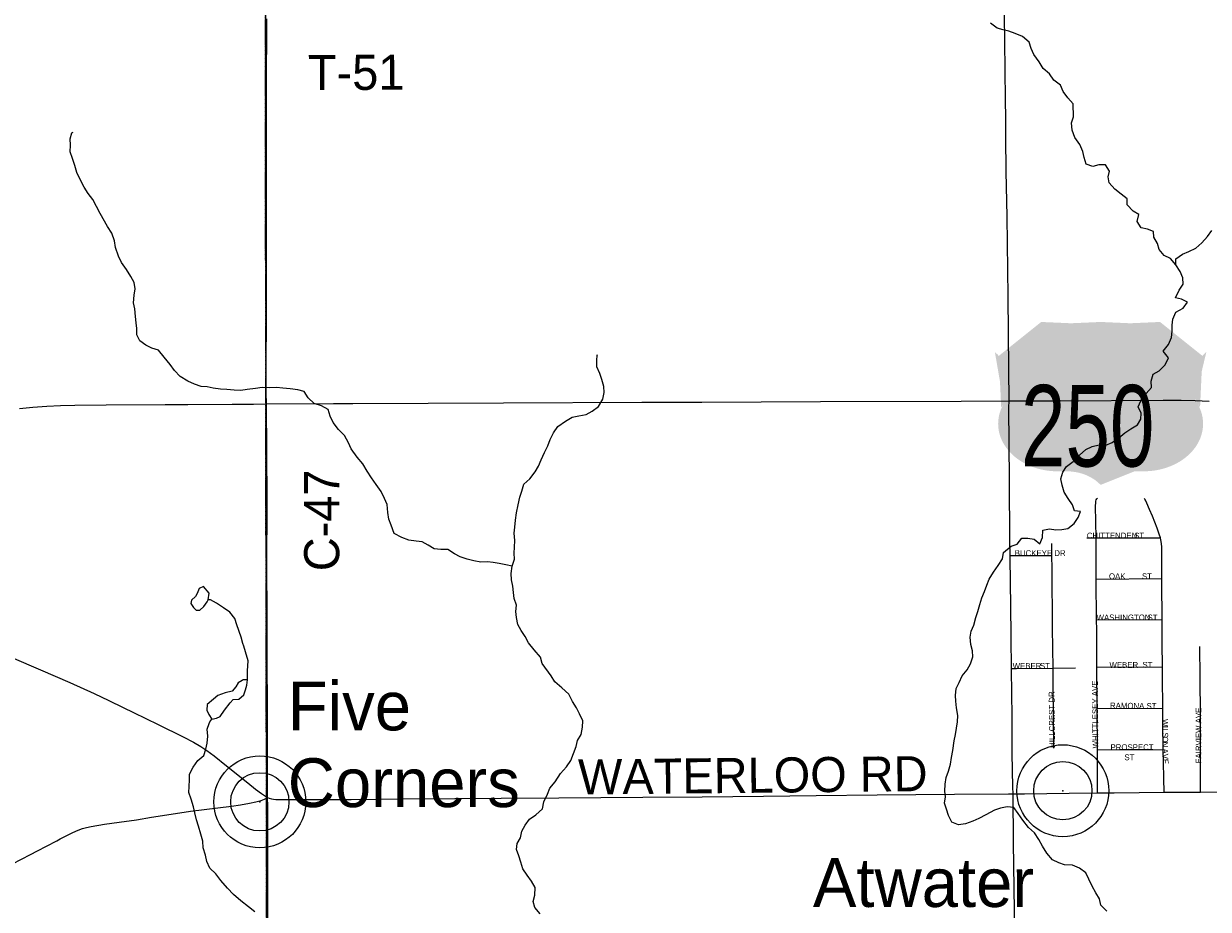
# Model space of a CAD drawing. Header units: feet. Extents: x 2113747 to 29971100, y 960708 to 6252803.
# Tile 27 of 256: x 2326610 to 2336734, y 1103212 to 1110780. Entities that reach past the tile are written whole.
import ezdxf

# ---------------------------------------------------------------- set-up
doc = ezdxf.new("R2010")
doc.units = ezdxf.units.FT
doc.header["$MEASUREMENT"] = 0
doc.linetypes.add('OhDOT_USTN3', pattern=[0.22, 0.165, -0.055])
for name, color, linetype in [('0_Xref', 7, 'Continuous'), ('GM_X_County_Road', 3, 'Continuous'), ('GM_X_County_Road_Text', 3, 'Continuous'), ('GM_X_Minor_Lake', 5, 'Continuous'), ('GM_X_Minor_River', 5, 'Continuous'), ('GM_X_Township', 7, 'OhDOT_USTN3'), ('GM_X_Township_Road', 4, 'Continuous'), ('GM_X_Township_Road_Text', 4, 'Continuous'), ('GM_X_Township_Subdivision', 4, 'Continuous'), ('GM_X_Township_Subdivision_Text', 4, 'Continuous'), ('GM_X_Unincorporated', 1, 'Continuous'), ('GM_X_Unincorporated_Location', 2, 'Continuous'), ('GM_X_Unincorporated_Text', 7, 'Continuous'), ('GM_X_US_Location', 7, 'Continuous'), ('GM_X_US_Route', 1, 'Continuous'), ('GM_X_US_Shield', 7, 'Continuous')]:
    doc.layers.add(name, color=color, linetype=linetype)
doc.styles.add('Styledgn030', font='dgn030.shx')

# ---------------------------------------------------------------- blocks, each defined once
blk = doc.blocks.new('M1-H4_32')
at = {"layer": 'GM_X_US_Shield', "linetype": 'Continuous', "true_color": 0x1e0000}
h = blk.add_hatch(color=18, dxfattribs=at)
edge = h.paths.add_edge_path(flags=0)
edge.add_line((-508.4680158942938, 667.091177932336), (-508.4680158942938, 667.0911779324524))
edge.add_line((-508.4680158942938, 667.0911779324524), (-871.017569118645, 377.0515353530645))
edge.add_ellipse((-1286.789338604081, 144.1422748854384), major_axis=(507.5693745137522, -5.275790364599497e-14), ratio=0.8000000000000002, start_angle=334.5471236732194, end_angle=395.0009291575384, ccw=False)
edge.add_line((-828.4851254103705, -30.36763197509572), (-828.4851254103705, -30.36763197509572))
edge.add_ellipse((-369.1022995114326, -203.0529443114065), major_axis=(507.5693745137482, 8.243422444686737e-16), ratio=0.8000000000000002, start_angle=-205.1680805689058, end_angle=-89.36173636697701)
edge.add_line((-363.4481941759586, -609.0832494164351), (-290.9382835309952, -609.0832494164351))
edge.add_ellipse((-290.9382839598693, -899.122891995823), major_axis=(-362.549553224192, 5.360414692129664e-07), ratio=0.7999999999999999, start_angle=216.8698977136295, end_angle=270, ccw=False)
edge.add_line((-0.898641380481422, -725.0991066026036), (-0.8986413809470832, -725.0991066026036))
edge.add_ellipse((289.1410011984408, -899.122891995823), major_axis=(-362.549553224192, -5.360414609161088e-07), ratio=0.7999999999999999, start_angle=270, end_angle=323.13010228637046, ccw=False)
edge.add_line((289.1410007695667, -609.0832494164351), (361.6509114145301, -609.0832494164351))
edge.add_ellipse((367.3050167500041, -203.0529443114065), major_axis=(-507.5693745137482, 6.215932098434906e-14), ratio=0.8000000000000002, start_angle=89.361736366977, end_angle=205.1680805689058)
edge.add_ellipse((1284.992055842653, 144.1422748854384), major_axis=(-507.5693745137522, 6.215932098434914e-14), ratio=0.8000000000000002, start_angle=324.9990708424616, end_angle=385.4528763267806, ccw=False)
edge.add_line((869.2202863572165, 377.0515353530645), (506.6707331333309, 667.0911779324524))
edge.add_line((506.6707331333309, 667.0911779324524), (506.6707331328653, 667.0911779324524))
edge.add_ellipse((252.8860458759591, 874.2209128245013), major_axis=(-362.5495532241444, -2.054038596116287e-13), ratio=0.8000000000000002, start_angle=405.57299599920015, end_angle=494.42700400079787, ccw=False)
edge.add_line((-0.8986413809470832, 667.0911779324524), (-0.8986413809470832, 667.091177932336))
edge.add_ellipse((-254.6833286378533, 874.2209128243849), major_axis=(-362.5495532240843, -2.054038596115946e-13), ratio=0.8, start_angle=405.5729959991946, end_angle=494.4270040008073, ccw=False)
at = {"layer": 'GM_X_US_Shield', "color": 9, "linetype": 'Continuous', "lineweight": 13, "insert": (-111.3720996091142, -577.7589680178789), "char_height": 696.0951421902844, "attachment_point": 8, "line_spacing_factor": 0.8, "style": 'Styledgn030'}
blk.add_mtext('{\\Fdgn000|c0;\\W0.73387;\\C9;250}', dxfattribs=at)
blk = doc.blocks.new('Unicorp1')
at = {"layer": 'GM_X_Unincorporated'}
for radius in [392.8488348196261, 249.0278639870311]:
    blk.add_circle((0, 0), radius, dxfattribs=at)
blk = doc.blocks.new('Unicorp34')
at = {"layer": 'GM_X_Unincorporated'}
for radius in [392.8488348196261, 249.0278639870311]:
    blk.add_circle((-4.656612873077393e-10, 0), radius, dxfattribs=at)
blk = doc.blocks.new('POR')
at = {"layer": 'GM_X_County_Road', "flags": 128}
for points in [[(2328683.20351663, 1107624.622016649), (2328682.842624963, 1107771.833008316), (2328684.187766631, 1108348.701933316), (2328684.745508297, 1108542.271099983), (2328685.46729163, 1108945.944833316), (2328685.336058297, 1110205.948874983), (2328686.582774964, 1110821.695674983)], [(2335039.522824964, 1106234.828208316), (2335037.81679163, 1106357.957883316), (2335035.815483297, 1106879.118258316), (2335030.467724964, 1107499.294183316), (2335030.861424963, 1107557.430549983), (2335028.66326663, 1107827.311899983), (2335022.396874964, 1108447.586249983), (2335015.08061663, 1109133.313224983), (2335007.075383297, 1109517.269149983), (2335002.350983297, 1109809.099274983), (2335002.613449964, 1109976.684241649), (2335000.480908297, 1110127.372916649), (2334997.167266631, 1110389.806774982), (2334992.606908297, 1110856.570933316)], [(2328683.958108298, 1107531.183883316), (2328683.20351663, 1107624.622016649)], [(2328694.883283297, 1104166.722108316), (2328694.653624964, 1104306.715266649), (2328693.997458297, 1104772.199899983), (2328693.374099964, 1104893.689158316), (2328691.011899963, 1105379.318108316), (2328690.38854163, 1105520.459558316), (2328689.99484163, 1105759.993199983), (2328687.763874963, 1106111.239216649), (2328690.322924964, 1106711.730141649), (2328683.958108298, 1107531.183883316)], [(2326508.99526663, 1105363.242024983), (2326752.958033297, 1105257.697616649), (2327002.89191663, 1105149.233266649), (2327213.094908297, 1105056.746574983), (2327337.668149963, 1104998.05246665), (2327460.830633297, 1104936.339991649), (2327549.183474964, 1104892.737716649), (2327758.828724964, 1104790.96626665), (2327974.215433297, 1104686.14364165), (2328061.05909163, 1104640.244783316), (2328123.099649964, 1104603.794724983), (2328174.969624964, 1104569.706866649), (2328238.191283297, 1104523.15184165), (2328343.473224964, 1104439.424974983), (2328524.706458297, 1104293.034191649), (2328591.274566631, 1104239.556608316), (2328642.783649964, 1104202.122299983), (2328694.883283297, 1104166.722108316)], [(2335052.350883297, 1105269.475808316), (2335049.791833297, 1105531.745624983), (2335045.428324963, 1105819.966833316), (2335042.93489163, 1105987.354949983), (2335039.522824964, 1106234.828208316)], [(2335065.113324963, 1104199.071124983), (2335063.079208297, 1104256.157624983), (2335058.58446663, 1104547.856516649), (2335057.468983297, 1104872.396549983), (2335054.483424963, 1105049.33189165), (2335052.350883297, 1105269.475808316)], [(2336667.73479163, 1104213.178708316), (2336887.22254163, 1104216.426733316), (2337117.701083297, 1104218.952974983)], [(2328694.194308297, 1097537.929591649), (2328694.095883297, 1097693.408283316), (2328695.506641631, 1098044.555874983), (2328696.031574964, 1098533.59689165), (2328695.145749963, 1098855.085749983), (2328695.99876663, 1099662.367599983), (2328697.442333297, 1100226.834974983), (2328697.737608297, 1100502.457783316), (2328698.918708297, 1100860.101424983), (2328699.279599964, 1101033.493466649), (2328700.723166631, 1101233.361833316), (2328702.59324163, 1101462.954549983), (2328699.64049163, 1101738.282083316), (2328699.476449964, 1101951.470633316), (2328699.968574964, 1102013.70804165), (2328702.330774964, 1102564.986466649), (2328699.771724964, 1102893.03699165), (2328697.704799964, 1103201.40251665), (2328697.475141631, 1103736.079924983), (2328695.867533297, 1104093.690758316), (2328694.883283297, 1104166.722108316)], [(2328694.883283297, 1104166.722108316), (2328709.18771663, 1104161.04626665), (2328726.444899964, 1104156.81399165), (2328744.030166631, 1104153.533158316), (2328764.240099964, 1104151.564658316), (2328798.098299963, 1104150.252324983), (2328833.564108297, 1104149.661774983), (2328877.855358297, 1104149.300883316), (2329407.61151663, 1104151.991166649), (2329835.793074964, 1104156.125016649), (2330295.142549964, 1104159.471466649), (2330689.367483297, 1104160.882224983), (2331182.640774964, 1104165.836283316), (2331902.225949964, 1104171.052808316), (2332407.474283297, 1104173.841516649), (2332932.538849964, 1104179.222083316), (2333381.652124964, 1104184.602649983), (2333903.304624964, 1104190.18006665), (2334566.131383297, 1104196.610499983), (2335025.61209163, 1104198.808658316), (2335065.113324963, 1104199.071124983)], [(2335065.113324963, 1104199.071124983), (2335163.30866663, 1104199.694483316), (2335543.52444163, 1104204.681349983), (2335785.813983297, 1104206.879508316)], [(2335154.74569163, 1097567.45709165), (2335153.95829163, 1097639.668233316), (2335147.429433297, 1098168.604183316), (2335141.130233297, 1098689.830174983), (2335136.471449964, 1099008.038199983), (2335126.89141663, 1099641.239033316), (2335124.92291663, 1100057.937674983), (2335117.311383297, 1100710.85631665), (2335111.176224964, 1101127.522149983), (2335107.665733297, 1101439.29974165), (2335105.04106663, 1101609.804649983), (2335100.21824163, 1101898.452366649), (2335092.934791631, 1102281.948974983), (2335085.782574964, 1102596.67931665), (2335079.94269163, 1103006.652249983), (2335075.349524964, 1103397.137033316), (2335068.62381663, 1103780.961724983), (2335065.113324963, 1104199.071124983)], [(2335785.813983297, 1104206.879508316), (2335930.695583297, 1104208.19184165), (2336356.21966663, 1104212.391308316)], [(2336356.21966663, 1104212.391308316), (2336402.938733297, 1104212.850624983), (2336667.73479163, 1104213.178708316)]]:
    blk.add_lwpolyline(points, dxfattribs=at)
at = {"layer": 'GM_X_Minor_Lake'}
for p, q in [((2328150.099999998, 1105799.18), (2328177.469999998, 1105839.95)), ((2328326.709999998, 1104913), (2328373.949999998, 1104975.76))]:
    blk.add_line(p, q, dxfattribs=at)
at = {"layer": 'GM_X_Minor_Lake', "flags": 128}
for points in [[(2328177.469999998, 1105839.95), (2328187.419999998, 1105855.81), (2328194.729999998, 1105914.06), (2328146.039999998, 1105971.6), (2328108.259999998, 1105953.08), (2328092.769999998, 1105910.77), (2328079.059999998, 1105886.54), (2328045.459999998, 1105854.02), (2328037.799999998, 1105825.85), (2328062.209999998, 1105792.06), (2328084.479999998, 1105768.28), (2328094.489999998, 1105768.41), (2328116.469999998, 1105768.69), (2328150.099999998, 1105799.18)], [(2328373.949999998, 1104975.76), (2328399.609999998, 1105004.17), (2328447.549999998, 1105008.77), (2328491.099999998, 1105045.42), (2328506.599999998, 1105087.73), (2328516.109999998, 1105127.95), (2328521.579999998, 1105172.15), (2328485.559999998, 1105173.7), (2328477.639999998, 1105167.58), (2328441.889999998, 1105147.08), (2328422.299999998, 1105112.74), (2328392.739999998, 1105076.27), (2328332.929999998, 1105061.48), (2328269.209999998, 1105038.61), (2328231.579999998, 1105008.07), (2328178.119999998, 1104963.28), (2328174.709999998, 1104915.1), (2328193.149999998, 1104877.23), (2328217.629999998, 1104837.43), (2328257.519999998, 1104845.95), (2328289.339999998, 1104860.38), (2328326.709999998, 1104913)]]:
    blk.add_lwpolyline(points, dxfattribs=at)
at = {"layer": 'GM_X_Minor_River', "flags": 128}
for points in [[(2335969.979999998, 1107241.19), (2336021.459999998, 1107283.95), (2336073.029999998, 1107318.69), (2336128.629999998, 1107351.48), (2336156.029999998, 1107401.95), (2336161.419999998, 1107452.15), (2336134.779999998, 1107505.97), (2336156.149999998, 1107558.38), (2336201.409999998, 1107619.1), (2336248.779999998, 1107671.84), (2336246.129999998, 1107725.95), (2336263.429999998, 1107784.33), (2336315.059999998, 1107815.05), (2336364.429999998, 1107865.81), (2336393.729999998, 1107924.33), (2336347.049999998, 1107981.9), (2336392.359999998, 1108038.62), (2336419.659999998, 1108097.12), (2336424.979999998, 1108153.34), (2336426.379999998, 1108203.49), (2336429.749999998, 1108255.67), (2336457.049999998, 1108314.17), (2336518.619999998, 1108349.03), (2336555.989999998, 1108401.64), (2336505.689999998, 1108427.08), (2336453.549999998, 1108438.45), (2336484.779999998, 1108503.02), (2336520.139999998, 1108555.61), (2336515.519999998, 1108607.69), (2336492.869999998, 1108661.55), (2336456.179999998, 1108719.24), (2336409.539999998, 1108772.81), (2336357.239999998, 1108798.22), (2336312.629999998, 1108849.8), (2336300.009999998, 1108901.78), (2336269.369999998, 1108955.54), (2336266.759999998, 1109005.64), (2336214.539999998, 1109025.05), (2336160.399999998, 1109036.4), (2336125.769999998, 1109090.11), (2336141.039999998, 1109150.46), (2336090.719999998, 1109177.9), (2336040.059999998, 1109233.42), (2336041.449999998, 1109283.57), (2335988.979999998, 1109323.02), (2335934.469999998, 1109366.45), (2335885.829999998, 1109419.99), (2335879.229999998, 1109470.03), (2335890.619999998, 1109520.32), (2335855.989999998, 1109574.03), (2335797.969999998, 1109575.3), (2335746.149999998, 1109560.62), (2335689.929999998, 1109579.97), (2335673.259999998, 1109635.91), (2335660.629999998, 1109687.89), (2335635.919999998, 1109747.74), (2335593.199999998, 1109807.36), (2335570.469999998, 1109869.24), (2335565.699999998, 1109933.36), (2335581.089999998, 1109983.68), (2335579.759999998, 1110093.96), (2335533.119999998, 1110147.52), (2335492.479999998, 1110201.15), (2335469.839999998, 1110255.02), (2335413.319999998, 1110298.42), (2335376.709999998, 1110350.1), (2335322.139999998, 1110397.54), (2335289.469999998, 1110453.28), (2335242.719999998, 1110516.87), (2335220.089999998, 1110568.72), (2335203.439999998, 1110622.66), (2335144.879999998, 1110670.05), (2335084.579999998, 1110695.36), (2335030.349999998, 1110714.74), (2334980.219999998, 1110726.14), (2334930.039999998, 1110741.55), (2334873.519999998, 1110784.96)], [(2336456.179999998, 1108719.24), (2336455.579999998, 1108769.37), (2336513.079999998, 1108810.2), (2336566.809999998, 1108832.93), (2336628.449999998, 1108861.78), (2336679.879999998, 1108908.55), (2336727.239999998, 1108961.29), (2336764.609999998, 1109013.89)], [(2330783.669999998, 1106145.19), (2330729.559999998, 1106154.54), (2330673.399999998, 1106167.86), (2330623.289999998, 1106177.26), (2330573.239999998, 1106182.65), (2330517.279999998, 1106179.94), (2330457.169999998, 1106189.2), (2330398.989999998, 1106204.52), (2330340.769999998, 1106223.84), (2330290.439999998, 1106251.28), (2330236.029999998, 1106286.69), (2330176.009999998, 1106287.94), (2330117.959999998, 1106293.23), (2330067.589999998, 1106324.68), (2330015.269999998, 1106352.09), (2329965.179999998, 1106359.49), (2329901.099999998, 1106366.7), (2329840.829999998, 1106390.01), (2329776.439999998, 1106423.29), (2329751.569999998, 1106495.17), (2329730.949999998, 1106547.05), (2329722.289999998, 1106603.09), (2329715.469999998, 1106671.19), (2329694.849999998, 1106723.08), (2329664.129999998, 1106782.85), (2329623.429999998, 1106842.5), (2329582.739999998, 1106900.15), (2329546.069999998, 1106955.84), (2329507.309999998, 1107019.52), (2329460.619999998, 1107077.1), (2329409.799999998, 1107146.64), (2329387.179999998, 1107198.49), (2329350.439999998, 1107260.2), (2329299.799999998, 1107313.72), (2329255.119999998, 1107371.3), (2329230.449999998, 1107427.15), (2329211.779999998, 1107483.06), (2329155.419999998, 1107514.45), (2329091.189999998, 1107533.69), (2329040.599999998, 1107583.19), (2329007.959999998, 1107636.92), (2328951.789999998, 1107652.27), (2328887.699999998, 1107659.48), (2328825.619999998, 1107666.71), (2328771.559999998, 1107672.05), (2328711.609999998, 1107669.29), (2328647.569999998, 1107672.5), (2328589.709999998, 1107661.75), (2328519.829999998, 1107652.85), (2328465.909999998, 1107646.15), (2328409.899999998, 1107647.45), (2328345.829999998, 1107654.67), (2328291.789999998, 1107658), (2328229.719999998, 1107665.25), (2328177.579999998, 1107676.62), (2328125.549999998, 1107679.98), (2328069.319999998, 1107699.32), (2328012.999999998, 1107726.69), (2327948.539999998, 1107765.99), (2327899.929999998, 1107817.52), (2327861.309999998, 1107869.18), (2327810.579999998, 1107930.71), (2327761.869999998, 1107990.26), (2327703.669999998, 1108007.57), (2327653.369999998, 1108033.02), (2327602.929999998, 1108070.48), (2327578.309999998, 1108122.32), (2327577.679999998, 1108174.45), (2327571.089999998, 1108224.51), (2327564.429999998, 1108278.56), (2327559.669999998, 1108342.69), (2327549.049999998, 1108394.69), (2327554.249999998, 1108460.93), (2327561.619999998, 1108513.17), (2327552.949999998, 1108569.21), (2327524.329999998, 1108621), (2327487.639999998, 1108678.69), (2327446.909999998, 1108740.35), (2327420.269999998, 1108794.16), (2327395.389999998, 1108868.04), (2327384.709999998, 1108924.06), (2327363.919999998, 1108989.98), (2327325.259999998, 1109045.65), (2327263.919999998, 1109157.19), (2327231.189999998, 1109218.94), (2327200.469999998, 1109278.71), (2327161.859999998, 1109330.37), (2327127.219999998, 1109384.09), (2327096.509999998, 1109443.86), (2327063.719999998, 1109509.62), (2327046.999999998, 1109569.58), (2327028.309999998, 1109627.5), (2327007.619999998, 1109685.4), (2327008.939999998, 1109741.56), (2327006.289999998, 1109795.68), (2327021.689999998, 1109846.01), (2327031.579999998, 1109854.15)], [(2331569.179999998, 1107679.2), (2331550.459999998, 1107739.12), (2331533.839999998, 1107791.05), (2331507.169999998, 1107846.87), (2331508.549999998, 1107899.03), (2331511.949999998, 1107949.2), (2331509.959999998, 1107947.17)], [(2331025.259999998, 1103174.2), (2330978.619999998, 1103227.77), (2330963.999999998, 1103279.72), (2330979.349999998, 1103334.06), (2330980.569999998, 1103398.25), (2330949.939999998, 1103452.01), (2330911.319999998, 1103503.66), (2330874.689999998, 1103557.35), (2330857.989999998, 1103615.29), (2330841.339999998, 1103669.23), (2330820.699999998, 1103723.12), (2330828.089999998, 1103773.34), (2330855.489999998, 1103823.82), (2330866.819999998, 1103880.12), (2330896.209999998, 1103930.62), (2330931.569999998, 1103983.21), (2330987.129999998, 1104020.01), (2331042.509999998, 1104070.85), (2331053.789999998, 1104131.15), (2331086.999999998, 1104195.74), (2331106.399999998, 1104246.13), (2331151.719999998, 1104302.85), (2331196.889999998, 1104371.6), (2331250.199999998, 1104428.42), (2331285.519999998, 1104485.02), (2331308.819999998, 1104543.47), (2331330.089999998, 1104603.9), (2331343.469999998, 1104656.22), (2331372.859999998, 1104706.71), (2331386.109999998, 1104769.06), (2331387.449999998, 1104823.22), (2331360.749999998, 1104883.04), (2331334.119999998, 1104934.84), (2331301.489999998, 1104988.58), (2331268.749999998, 1105050.33), (2331208.109999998, 1105103.71), (2331149.499999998, 1105155.12), (2331116.879999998, 1105206.85), (2331039.599999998, 1105314.16), (2331026.949999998, 1105368.15), (2330972.219999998, 1105429.63), (2330923.509999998, 1105489.18), (2330896.869999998, 1105542.99), (2330862.249999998, 1105594.7), (2330833.639999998, 1105646.47), (2330820.919999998, 1105706.47), (2330816.319999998, 1105756.56), (2330821.669999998, 1105810.77), (2330800.969999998, 1105868.66), (2330796.349999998, 1105920.75), (2330789.729999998, 1105972.8), (2330779.059999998, 1106028.82), (2330776.409999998, 1106082.93), (2330783.669999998, 1106145.19), (2330804.959999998, 1106203.62), (2330802.329999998, 1106255.72), (2330803.729999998, 1106305.87), (2330807.029999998, 1106364.08), (2330800.289999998, 1106426.16), (2330807.679999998, 1106476.39), (2330812.939999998, 1106538.62), (2330822.199999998, 1106600.9), (2330835.369999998, 1106669.26), (2330850.599999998, 1106733.62), (2330865.959999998, 1106785.95), (2330885.239999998, 1106846.36), (2330936.699999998, 1106891.12), (2330981.989999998, 1106949.86), (2331009.379999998, 1107000.34), (2331032.749999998, 1107052.77), (2331059.989999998, 1107115.28), (2331089.309999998, 1107171.8), (2331110.659999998, 1107226.22), (2331137.979999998, 1107282.71), (2331175.299999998, 1107339.34), (2331240.749999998, 1107384.27), (2331296.319999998, 1107419.06), (2331354.209999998, 1107427.82), (2331416.059999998, 1107440.63), (2331467.699999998, 1107469.35), (2331523.239999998, 1107508.15), (2331560.479999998, 1107570.79), (2331569.779999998, 1107629.06), (2331569.179999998, 1107679.2)], [(2335866.459999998, 1103197.02), (2335815.879999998, 1103246.52), (2335803.209999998, 1103302.51), (2335772.589999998, 1103354.27), (2335739.929999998, 1103410.01), (2335713.209999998, 1103469.84), (2335688.569999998, 1103523.67), (2335632.079999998, 1103565.08), (2335573.809999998, 1103588.41), (2335505.789999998, 1103591.57), (2335455.589999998, 1103608.99), (2335403.289999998, 1103634.4), (2335354.599999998, 1103691.95), (2335317.889999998, 1103751.66), (2335285.209999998, 1103809.4), (2335248.539999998, 1103865.09), (2335197.979999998, 1103912.59), (2335149.239999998, 1103974.14), (2335108.579999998, 1104029.78), (2335071.969999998, 1104081.47), (2335015.909999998, 1104086.78), (2334958.019999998, 1104078.02), (2334906.249999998, 1104059.33), (2334832.759999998, 1104018.3), (2334773.109999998, 1103989.47), (2334721.409999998, 1103964.76), (2334657.689999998, 1103941.9), (2334597.799999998, 1103933.12), (2334541.529999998, 1103956.48), (2334514.839999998, 1104014.3), (2334496.189999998, 1104068.21), (2334479.579999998, 1104120.14), (2334488.949999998, 1104172.4), (2334482.339999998, 1104222.46), (2334485.649999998, 1104280.66), (2334492.949999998, 1104338.9), (2334512.299999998, 1104393.29), (2334531.569999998, 1104453.7), (2334538.889999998, 1104509.94), (2334550.199999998, 1104568.24), (2334563.209999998, 1104650.62), (2334572.529999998, 1104706.89), (2334581.879999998, 1104761.16), (2334589.249999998, 1104813.38), (2334592.579999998, 1104869.58), (2334581.809999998, 1104933.62), (2334575.139999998, 1104989.69), (2334574.529999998, 1105039.81), (2334579.839999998, 1105098.03), (2334605.209999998, 1105150.49), (2334630.529999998, 1105206.96), (2334671.889999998, 1105259.62), (2334701.279999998, 1105310.13), (2334720.549999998, 1105370.53), (2334719.949999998, 1105420.66), (2334703.309999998, 1105474.6), (2334698.559999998, 1105536.7), (2334707.939999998, 1105588.96), (2334729.329999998, 1105639.37), (2334746.539999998, 1105705.76), (2334763.929999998, 1105756.11), (2334781.199999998, 1105816.48), (2334798.529999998, 1105872.86), (2334819.849999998, 1105929.27), (2334841.209999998, 1105981.68), (2334860.609999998, 1106032.07), (2334897.879999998, 1106092.69), (2334937.189999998, 1106149.34), (2334974.479999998, 1106207.96), (2334983.829999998, 1106262.22), (2335049.189999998, 1106315.19), (2335100.959999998, 1106333.88), (2335140.339999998, 1106384.51), (2335192.359999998, 1106383.16), (2335244.439999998, 1106375.79), (2335294.909999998, 1106336.32), (2335316.249999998, 1106390.73), (2335319.529999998, 1106450.94), (2335375.369999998, 1106463.66), (2335429.479999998, 1106454.32), (2335481.419999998, 1106458.98), (2335533.299999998, 1106467.65), (2335586.789999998, 1106510.43), (2335622.179999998, 1106561.02), (2335641.569999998, 1106611.4), (2335589.519999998, 1106616.76), (2335572.889999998, 1106668.69), (2335536.249999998, 1106722.38), (2335501.589999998, 1106778.09), (2335484.869999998, 1106838.05), (2335472.219999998, 1106892.03), (2335489.569999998, 1106946.39), (2335522.959999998, 1106996.94), (2335578.469999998, 1107037.75), (2335633.799999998, 1107092.59), (2335687.209999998, 1107141.39), (2335740.879999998, 1107168.13), (2335800.709999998, 1107180.92), (2335856.729999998, 1107179.62), (2335912.469999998, 1107200.37), (2335969.979999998, 1107241.19)], [(2328521.579999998, 1105172.15), (2328523.669999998, 1105249.28), (2328529.419999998, 1105336.85), (2328506.619999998, 1105411.11), (2328491.419999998, 1105460.61), (2328481.839999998, 1105484.5), (2328469.209999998, 1105536.48), (2328431.929999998, 1105644.31), (2328413.309999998, 1105696.21), (2328370.649999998, 1105751.82), (2328316.229999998, 1105787.24), (2328257.729999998, 1105828.61), (2328207.419999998, 1105856.06), (2328187.419999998, 1105855.81)], [(2328585.299999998, 1103191.57), (2328530.809999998, 1103233.01), (2328466.209999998, 1103284.33), (2328403.549999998, 1103339.7), (2328350.919999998, 1103393.19), (2328294.139999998, 1103458.64), (2328251.449999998, 1103516.27), (2328200.889999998, 1103563.77), (2328174.199999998, 1103621.58), (2328163.559999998, 1103675.59), (2328144.819999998, 1103737.53), (2328142.139999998, 1103793.65), (2328123.409999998, 1103855.58), (2328104.599999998, 1103923.53), (2328085.949999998, 1103977.44), (2328071.239999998, 1104037.42), (2328060.609999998, 1104089.43), (2328039.849999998, 1104153.34), (2328021.159999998, 1104211.26), (2328024.559999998, 1104261.45), (2328025.879999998, 1104317.61), (2328027.279999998, 1104367.76), (2328058.549999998, 1104428.32), (2328097.869999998, 1104484.97), (2328149.339999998, 1104527.73), (2328166.719999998, 1104580.09), (2328178.089999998, 1104632.38), (2328183.389999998, 1104690.6), (2328178.669999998, 1104750.7), (2328194.059999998, 1104801.03), (2328199.809999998, 1104813.49), (2328217.629999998, 1104837.43)]]:
    blk.add_lwpolyline(points, dxfattribs=at)
at = {"layer": 'GM_X_Township', "flags": 128}
for points in [[(2299079.526133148, 1118653.933059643), (2299393.191547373, 1118653.465534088), (2300973.57354521, 1118651.109938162), (2302815.343662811, 1118636.675957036), (2305256.092839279, 1118586.083851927), (2305354.900161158, 1118576.673630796), (2305446.649817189, 1118586.083851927), (2308266.635182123, 1118588.986552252), (2311596.430626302, 1118575.306384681), (2314609.74421485, 1118562.644737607), (2321212.393813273, 1118516.465948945), (2325058.409407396, 1118507.369827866), (2328670.365789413, 1118494.729086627), (2328672.72749511, 1115449.977329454), (2328675.860421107, 1111410.955046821), (2328676.325129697, 1110811.844709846), (2328678.866606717, 1107535.32865842), (2328684.56452686, 1104162.438134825), (2328691.216832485, 1097555.460079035), (2328691.272180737, 1097500.488959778), (2328700.095630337, 1094332.385535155), (2328614.552761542, 1091116.767762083), (2326938.016114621, 1091093.957807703), (2326731.856526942, 1091091.167813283), (2324107.681775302, 1091055.567884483), (2318106.713777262, 1090974.258047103), (2313863.192264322, 1090916.718162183), (2307056.495877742, 1090902.668190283), (2301402.457185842, 1090840.218315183), (2299895.240200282, 1090830.908333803), (2299145.396115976, 1090826.958645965), (2299131.486759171, 1096371.668527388), (2299120.504385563, 1100749.590261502), (2299110.383530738, 1104784.083339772), (2299110.031980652, 1104924.222331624), (2299092.407640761, 1106995.173851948), (2299072.244102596, 1110035.209896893), (2299073.232432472, 1112955.643903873), (2299079.526133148, 1118653.933059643)], [(2328670.365789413, 1118494.729086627), (2334910.885271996, 1118504.135472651), (2335351.161061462, 1118516.511682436), (2341409.417171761, 1118379.523236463), (2348257.603475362, 1118529.002937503), (2348534.222973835, 1118532.767198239), (2354932.400125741, 1118559.252877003), (2355016.389321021, 1118560.155158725), (2355017.019907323, 1118476.946865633), (2355238.519513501, 1104829.990335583), (2355320.635345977, 1098179.223608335), (2355326.816136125, 1097667.054589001), (2355371.409247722, 1091476.537042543), (2352195.125600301, 1091434.847125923), (2348514.032962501, 1091386.487222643), (2345660.688755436, 1091348.057432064), (2342696.544597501, 1091308.017379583), (2341798.586378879, 1091295.888283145), (2335156.879676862, 1091205.997583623), (2333215.933558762, 1091179.587636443), (2331836.686317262, 1091160.757674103), (2328725.238795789, 1091118.278894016), (2328614.552761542, 1091116.767762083), (2328700.095630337, 1094332.385535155), (2328691.272180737, 1097500.488959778), (2328691.216832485, 1097555.460079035), (2328684.56452686, 1104162.438134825), (2328678.866606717, 1107535.32865842), (2328676.325129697, 1110811.844709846), (2328675.860421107, 1111410.955046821), (2328672.72749511, 1115449.977329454), (2328670.365789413, 1118494.729086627)]]:
    blk.add_lwpolyline(points, dxfattribs=at)
at = {"layer": 'GM_X_Township_Road', "flags": 128}
blk.add_lwpolyline([(2326515.622549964, 1103600.548699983), (2326666.737733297, 1103680.14171665), (2326728.023699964, 1103711.572099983), (2326803.48286663, 1103751.302991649), (2326893.476124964, 1103798.64541665), (2326922.708349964, 1103813.606016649), (2326972.38016663, 1103839.032474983), (2327031.303933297, 1103868.297508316), (2327076.61224163, 1103888.11374165), (2327113.718466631, 1103902.188516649), (2327145.444124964, 1103911.702933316), (2327187.43879163, 1103920.659608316), (2327301.054049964, 1103939.458783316), (2327424.675849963, 1103956.355074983), (2327574.05219163, 1103977.778916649), (2327703.57949163, 1103998.677824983), (2327907.81136663, 1104030.961224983), (2328034.517149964, 1104049.793208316), (2328385.238233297, 1104093.034591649), (2328462.108158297, 1104104.747166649), (2328539.831099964, 1104119.018791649), (2328593.24306663, 1104130.73136665), (2328638.846649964, 1104142.411133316), (2328653.18389163, 1104147.397999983), (2328666.635308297, 1104152.811374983), (2328680.217958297, 1104159.110574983), (2328694.883283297, 1104166.722108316)], dxfattribs=at)
at = {"layer": 'GM_X_Township_Subdivision', "flags": 128}
for points in [[(2335776.266758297, 1106385.84496665), (2335770.558108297, 1106659.630508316), (2335771.27989163, 1106685.713133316), (2335772.95311663, 1106698.672424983), (2335776.463608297, 1106711.303633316), (2335781.188008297, 1106719.866608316), (2335788.044949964, 1106726.821974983)], [(2336324.559624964, 1106388.010316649), (2336315.143633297, 1106418.358024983), (2336297.328708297, 1106468.456349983), (2336277.28281663, 1106520.457558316), (2336256.61356663, 1106572.26191665), (2336232.59786663, 1106629.709308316), (2336209.46799163, 1106683.941483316), (2336197.197674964, 1106709.56479165), (2336191.981149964, 1106718.029341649), (2336187.650449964, 1106722.36004165)], [(2335694.442774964, 1106386.796408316), (2335714.160583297, 1106386.566749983), (2335749.757624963, 1106386.173049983), (2335776.266758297, 1106385.84496665)], [(2335776.332374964, 1106034.500524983), (2335775.479358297, 1106224.559199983), (2335776.266758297, 1106385.84496665)], [(2335776.266758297, 1106385.84496665), (2336324.559624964, 1106388.010316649)], [(2336336.042541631, 1106038.864033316), (2336337.61734163, 1106225.116941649), (2336337.61734163, 1106266.357016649), (2336335.976924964, 1106306.809691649), (2336333.18821663, 1106339.453983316), (2336328.85751663, 1106368.653399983), (2336324.559624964, 1106388.010316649)], [(2335396.805574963, 1106236.763899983), (2335395.49324163, 1106337.058974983)], [(2335039.522824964, 1106234.828208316), (2335073.282599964, 1106235.025058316), (2335396.805574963, 1106236.763899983)], [(2335406.746499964, 1105273.05191665), (2335403.66251663, 1105615.177216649), (2335398.34756663, 1106120.491166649), (2335396.805574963, 1106236.763899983)], [(2335776.332374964, 1106034.500524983), (2336336.042541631, 1106038.864033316)], [(2335779.25231663, 1105685.583899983), (2335779.022658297, 1105744.934174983), (2335776.660458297, 1105966.620083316), (2335776.332374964, 1106034.500524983)], [(2336338.667208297, 1105689.520899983), (2336335.878499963, 1106004.021583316), (2336336.042541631, 1106038.864033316)], [(2335779.25231663, 1105685.583899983), (2336338.667208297, 1105689.520899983)], [(2335781.31924163, 1105280.630641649), (2335780.827116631, 1105388.241974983), (2335780.53184163, 1105457.041049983), (2335779.908483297, 1105601.332099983), (2335779.25231663, 1105685.583899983)], [(2336341.783999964, 1105283.714624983), (2336338.60159163, 1105485.420258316), (2336338.667208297, 1105689.520899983)], [(2336667.73479163, 1104213.178708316), (2336666.881774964, 1104263.539499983), (2336666.291224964, 1104366.820133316), (2336667.373899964, 1104512.817216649), (2336666.619308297, 1104754.024083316), (2336665.96314163, 1104969.607641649), (2336665.536633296, 1105092.901358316), (2336663.732174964, 1105195.853908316), (2336662.288608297, 1105458.123724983)], [(2335052.350883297, 1105269.475808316), (2335093.787808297, 1105269.902316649), (2335406.746499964, 1105273.05191665)], [(2335406.746499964, 1105273.05191665), (2335598.576824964, 1105274.987608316)], [(2335414.948583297, 1104588.11234165), (2335408.19006663, 1105116.359316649), (2335406.746499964, 1105273.05191665)], [(2335781.31924163, 1105280.630641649), (2336341.783999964, 1105283.714624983)], [(2335784.337608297, 1104931.385933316), (2335781.31924163, 1105280.630641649)], [(2336343.982158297, 1104927.973866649), (2336342.801058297, 1105200.381458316), (2336341.783999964, 1105283.714624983)], [(2335787.848099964, 1104574.332841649), (2335784.337608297, 1104931.385933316)], [(2335784.337608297, 1104931.385933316), (2336343.982158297, 1104927.973866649)], [(2336348.34566663, 1104575.41551665), (2336344.40866663, 1104800.80876665), (2336343.982158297, 1104927.973866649)], [(2335785.813983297, 1104206.879508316), (2335786.010833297, 1104237.522491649), (2335787.848099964, 1104574.332841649)], [(2335787.848099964, 1104574.332841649), (2335976.233549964, 1104578.26984165), (2336031.810866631, 1104578.565116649), (2336260.419333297, 1104577.28559165), (2336348.34566663, 1104575.41551665)], [(2336356.21966663, 1104212.391308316), (2336353.95589163, 1104330.140416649), (2336350.60944163, 1104473.611258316), (2336348.34566663, 1104575.41551665)]]:
    blk.add_lwpolyline(points, dxfattribs=at)
at = {"layer": 'GM_X_Unincorporated_Location'}
for p in [(2335490.748303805, 1104225.746235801), (2328628.259353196, 1104130.822555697)]:
    blk.add_point(p, dxfattribs=at)
at = {"layer": 'GM_X_US_Route', "flags": 128}
for points in [[(2329423.329094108, 1107535.167998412), (2330710.06954163, 1107540.403024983), (2331893.302083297, 1107544.996191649), (2332406.522841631, 1107546.964691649), (2333419.972258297, 1107550.901691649), (2334622.003974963, 1107555.560474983), (2335030.861424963, 1107557.430549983), (2335462.12696663, 1107558.710074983), (2336348.312858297, 1107563.893791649), (2336502.47921663, 1107562.843924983), (2336620.457983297, 1107559.333433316), (2336741.65196663, 1107553.296699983)], [(2326572.938708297, 1107492.896558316), (2326687.406983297, 1107503.231183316), (2326808.633774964, 1107511.695733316), (2326923.46294163, 1107517.207533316), (2327048.233033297, 1107520.455558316), (2327314.078958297, 1107523.113033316), (2327819.425716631, 1107526.525099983), (2328013.060499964, 1107527.279691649), (2328391.701474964, 1107528.427983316), (2328574.607933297, 1107529.543466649), (2328683.958108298, 1107531.183883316), (2329258.530449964, 1107534.497524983), (2329423.329094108, 1107535.167998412)]]:
    blk.add_lwpolyline(points, dxfattribs=at)
at = {"color": 7, "linetype": 'Continuous', "lineweight": 0}
for name, p in [('M1-H4_32', (2335814.490058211, 1107564.133745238)), ('Unicorp34', (2328628.259353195, 1104130.822555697)), ('Unicorp1', (2335490.748303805, 1104225.746235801))]:
    blk.add_blockref(name, p, dxfattribs=at)
at = {"layer": 'GM_X_County_Road_Text', "char_height": 300.0000000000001, "attachment_point": 7, "line_spacing_factor": 0.8, "style": 'Styledgn030'}
for s, insert, rotation in [('{\\Fdgn000|c0;\\C256;C-47}', (2329311.154095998, 1106101.127370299), 90), ('{\\Fdgn000|c0;\\C256;WATERLOO RD}', (2331349.455366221, 1104188.588168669), 0.566868)]:
    blk.add_mtext(s, dxfattribs=dict(at, insert=insert, rotation=rotation))
at = {"layer": 'GM_X_Township_Road_Text', "insert": (2329039.61425495, 1110207.032375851), "char_height": 300.0000000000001, "attachment_point": 7, "rotation": 0.35430899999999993, "line_spacing_factor": 0.8, "style": 'Styledgn030'}
blk.add_mtext('{\\Fdgn000|c0;\\C256;T-51}', dxfattribs=at)
at = {"layer": 'GM_X_Township_Subdivision_Text', "char_height": 50.00000000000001, "attachment_point": 7, "line_spacing_factor": 0.8, "style": 'Styledgn030'}
for s, insert, rotation in [('{\\Fdgn000|c0;\\C256;CHITTENDEN}', (2335695.700402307, 1106380.047935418), 1e-05), ('{\\Fdgn000|c0;\\C256;ST}', (2336100.495426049, 1106380.047935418), 1e-05), ('{\\Fdgn000|c0;\\C256;BUCKEYE DR}', (2335079.704324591, 1106230.463273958), 1e-05), ('{\\Fdgn000|c0;\\C256;OAK}', (2335884.896798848, 1106032.438158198), 1e-05), ('{\\Fdgn000|c0;\\C256;ST}', (2336166.492610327, 1106032.438158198), 1e-05), ('{\\Fdgn000|c0;\\C256;WASHINGTON}', (2335779.304664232, 1105680.447592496), 1e-05), ('{\\Fdgn000|c0;\\C256;ST}', (2336214.89949514, 1105680.447592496), 1e-05), ('{\\Fdgn000|c0;\\C256;WEBER}', (2335062.097243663, 1105266.823849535), 1e-05), ('{\\Fdgn000|c0;\\C256;ST}', (2335295.302951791, 1105266.840634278), 1e-05), ('{\\Fdgn000|c0;\\C256;WEBER}', (2335889.294375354, 1105275.635784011), 1e-05), ('{\\Fdgn000|c0;\\C256;ST}', (2336170.890183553, 1105275.652568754), 1e-05), ('{\\Fdgn000|c0;\\C256;HILLCREST DR}', (2335425.593901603, 1104592.008129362), 90.58431999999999), ('{\\Fdgn000|c0;\\C256;WHITTLESEY AVE}', (2335795.192061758, 1104587.605352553), 90.47720300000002), ('{\\Fdgn000|c0;\\C256;RAMONA ST}', (2335893.610619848, 1104928.045053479), 359.29308), ('{\\Fdgn000|c0;\\C256;W}', (2336339.800574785, 1104838.329747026), 270.016823), ('{\\Fdgn000|c0;\\C256;FAIRVIEW AVE}', (2336675.194677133, 1104459.945676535), 90), ('{\\Fdgn000|c0;\\C256;L}', (2336339.817358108, 1104759.134059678), 269.99561300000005), ('{\\Fdgn000|c0;\\C256;I}', (2336339.817358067, 1104781.136438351), 270), ('{\\Fdgn000|c0;\\C256;PROSPECT}', (2335898.089521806, 1104571.654652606), 1e-05), ('{\\Fdgn000|c0;\\C256;S}', (2336339.817360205, 1104723.906945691), 270.020584), ('{\\Fdgn000|c0;\\C256;O}', (2336339.834142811, 1104688.72024195), 270), ('{\\Fdgn000|c0;\\C256;N}', (2336339.834144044, 1104644.702960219), 270.015366), ('{\\Fdgn000|c0;\\C256;ST}', (2336016.891164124, 1104485.633404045), 1e-05), ('{\\Fdgn000|c0;\\C256;A}', (2336339.944629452, 1104585.723349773), 271.46865099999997), ('{\\Fdgn000|c0;\\C256;V}', (2336341.097946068, 1104540.836295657), 272.19046799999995), ('{\\Fdgn000|c0;\\C256;E}', (2336342.776318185, 1104496.86296991), 272.18580599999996)]:
    blk.add_mtext(s, dxfattribs=dict(at, insert=insert, rotation=rotation))
at = {"layer": 'GM_X_Unincorporated_Text', "char_height": 417.0000000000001, "attachment_point": 7, "rotation": 1e-05, "line_spacing_factor": 0.8, "style": 'Styledgn030'}
for s, insert in [('{\\Fdgn000|c0;\\C256;Five}', (2328866.905563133, 1104735.696427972)), ('{\\Fdgn000|c0;\\C256;Corners}', (2328866.905563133, 1104080.105399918)), ('{\\Fdgn000|c0;\\C256;Atwater}', (2333354.898568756, 1103226.506037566))]:
    blk.add_mtext(s, dxfattribs=dict(at, insert=insert))
at = {"layer": 'GM_X_US_Location', "char_height": 1, "attachment_point": 5, "line_spacing_factor": 0.8, "style": 'Styledgn030'}
for s, insert in [('{\\Fdgn000|c0;\\C256;/}', (2335814.367865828, 1107564.133745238)), ('{\\Fdgn000|c0;\\C256;0}', (2335814.452582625, 1107564.133745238))]:
    blk.add_mtext(s, dxfattribs=dict(at, insert=insert))
at = {"layer": 'GM_X_US_Location', "insert": (2335506.504014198, 1107356.303030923), "char_height": 1, "attachment_point": 7, "rotation": 1e-05, "line_spacing_factor": 0.8, "style": 'Styledgn030'}
blk.add_mtext('{\\Fdgn000|c0;\\C256;224}', dxfattribs=at)

msp = doc.modelspace()

# ---------------------------------------------------------------- block references
at = {"layer": '0_Xref'}
msp.add_blockref('POR', (0, 0), dxfattribs=at)

doc.saveas('drawing.dxf')
